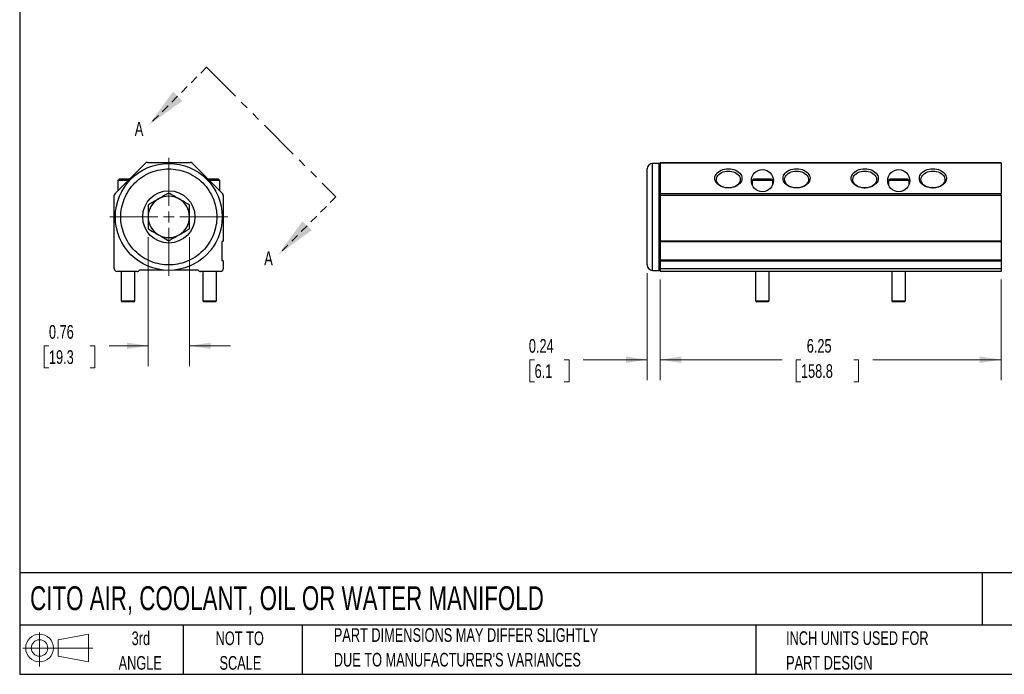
# Model space of a CAD drawing. Header units: inches. Extents: x 0.7 to 32.2, y 0.7 to 24.8.
# Tile 1 of 3: x 0.7 to 18.8, y 0.7 to 12.7. Entities that reach past the tile are written whole.
import ezdxf

# ---------------------------------------------------------------- set-up
doc = ezdxf.new("R2010")
doc.units = ezdxf.units.IN
doc.header["$LTSCALE"] = 3
doc.header["$MEASUREMENT"] = 0
doc.linetypes.add('HIDDEN', pattern=[0.075, 0.05, -0.025])
doc.linetypes.add('PHANTOM', pattern=[0.5, 0.25, -0.05, 0.05, -0.05, 0.05, -0.05])
doc.layers.add('TEXT', color=140, linetype='Continuous', lineweight=25)
doc.styles.add('SLDTEXTSTYLE0', font='TXT', dxfattribs={"width": 0.7})
doc.dimstyles.new('SLDDIMSTYLE0', dxfattribs={"dimtxt": 0.254883, "dimasz": 0.39, "dimexe": 0, "dimexo": 0.0625, "dimgap": 0.063721, "dimtad": 0, "dimtih": 1, "dimtoh": 1, "dimrnd": 1e-09, "dimzin": 12, "dimdsep": 46, "dimtxsty": 'SLDTEXTSTYLE0', "dimsah": 1, "dimcen": 0.09, "dimadec": 0, "dimazin": 3, "dimtfac": 1, "dimtofl": 0, "dimtmove": 0, "dimatfit": 3, "dimfxl": 0, "dimfrac": 2, "dimtolj": 1, "dimtzin": 12, "dimarcsym": 0})
doc.dimstyles.new('SLDDIMSTYLE1', dxfattribs={"dimtxt": 0.254883, "dimasz": 0.39, "dimexe": 0, "dimexo": 0.0625, "dimgap": 0.063721, "dimtad": 0, "dimtih": 1, "dimtoh": 1, "dimrnd": 1e-09, "dimdsep": 46, "dimtxsty": 'SLDTEXTSTYLE0', "dimsah": 1, "dimcen": 0.09, "dimadec": 0, "dimazin": 2, "dimtfac": 1, "dimtmove": 0, "dimatfit": 0, "dimfxl": 0, "dimfrac": 2, "dimtolj": 1, "dimtzin": 12, "dimarcsym": 0})

# ---------------------------------------------------------------- blocks, each defined once
blk = doc.blocks.new('Block11')
at = {"color": 7, "linetype": 'Continuous', "lineweight": 18}
for p, q in [((0.306, 0.627), (0.306, 0)), ((0.647, 0.492), (1.202, 0.594)), ((1.202, 0.594), (1.202, 0.086)), ((0.647, 0.189), (0.647, 0.492)), ((0, 0.34), (1.284, 0.34)), ((0.647, 0.189), (1.202, 0.086))]:
    blk.add_line(p, q, dxfattribs=at)
for radius in [0.254, 0.152]:
    blk.add_circle((0.306, 0.34), radius, dxfattribs=at)
blk = doc.blocks.new('Block12')
at = {"color": 7, "linetype": 'Continuous'}
blk.add_blockref('Block11', (0, 0), dxfattribs=at)
blk = doc.blocks.new('_D')
at = {"color": 7, "linetype": 'Continuous', "lineweight": 0}
for p, q in [((12.495, 7.985), (12.495, 6.142)), ((18.745, 7.985), (18.745, 6.142)), ((12.495, 6.517), (14.73, 6.517)), ((15.076, 6.517), (14.99, 6.517)), ((14.99, 6.517), (14.99, 6.112)), ((16.045, 6.517), (16.131, 6.517)), ((16.131, 6.517), (16.131, 6.112)), ((18.745, 6.517), (16.391, 6.517)), ((14.99, 6.112), (15.076, 6.112)), ((16.131, 6.112), (16.045, 6.112))]:
    blk.add_line(p, q, dxfattribs=at)
at = {"color": 7, "linetype": 'Continuous', "lineweight": 18}
for points in [[(12.495, 6.517), (12.885, 6.457), (12.885, 6.577)], [(18.745, 6.517), (18.355, 6.577), (18.355, 6.457)]]:
    blk.add_solid(points, dxfattribs=at)
at = {"color": 7, "linetype": 'Continuous', "lineweight": 18, "char_height": 0.25, "attachment_point": 1, "style": 'SLDTEXTSTYLE0'}
for s, insert in [('6.25', (15.182, 6.896)), ('158.8', (15.076, 6.434))]:
    blk.add_mtext(s, dxfattribs=dict(at, insert=insert))
blk = doc.blocks.new('_D_1')
at = {"color": 7, "linetype": 'Continuous', "lineweight": 0}
for p, q in [((12.255, 8.105), (12.255, 6.142)), ((12.495, 7.985), (12.495, 6.142)), ((10.192, 6.517), (10.106, 6.517)), ((10.106, 6.517), (10.106, 6.112)), ((10.737, 6.517), (10.823, 6.517)), ((10.823, 6.517), (10.823, 6.112)), ((12.255, 6.517), (11.083, 6.517)), ((12.495, 6.517), (13.245, 6.517)), ((10.106, 6.112), (10.192, 6.112)), ((10.823, 6.112), (10.737, 6.112))]:
    blk.add_line(p, q, dxfattribs=at)
at = {"color": 7, "linetype": 'Continuous', "lineweight": 18}
for points in [[(12.255, 6.517), (11.865, 6.577), (11.865, 6.457)], [(12.495, 6.517), (12.885, 6.457), (12.885, 6.577)]]:
    blk.add_solid(points, dxfattribs=at)
at = {"color": 7, "linetype": 'Continuous', "lineweight": 18, "char_height": 0.25, "attachment_point": 1, "style": 'SLDTEXTSTYLE0'}
for s, insert in [('0.24', (10.086, 6.896)), ('6.1', (10.192, 6.434))]:
    blk.add_mtext(s, dxfattribs=dict(at, insert=insert))
blk = doc.blocks.new('_D_9')
at = {"color": 7, "linetype": 'Continuous', "lineweight": 0}
for p, q in [((3.105, 8.766), (3.105, 6.397)), ((3.863, 8.766), (3.863, 6.397)), ((1.286, 6.772), (1.2, 6.772)), ((1.2, 6.772), (1.2, 6.367)), ((2.043, 6.772), (2.129, 6.772)), ((2.129, 6.772), (2.129, 6.367)), ((3.105, 6.772), (2.388, 6.772)), ((3.863, 6.772), (4.613, 6.772)), ((1.2, 6.367), (1.286, 6.367)), ((2.129, 6.367), (2.043, 6.367))]:
    blk.add_line(p, q, dxfattribs=at)
at = {"color": 7, "linetype": 'Continuous', "lineweight": 18}
for points in [[(3.105, 6.772), (2.715, 6.832), (2.715, 6.712)], [(3.863, 6.772), (4.253, 6.712), (4.253, 6.832)]]:
    blk.add_solid(points, dxfattribs=at)
at = {"color": 7, "linetype": 'Continuous', "lineweight": 18, "char_height": 0.25, "attachment_point": 1, "style": 'SLDTEXTSTYLE0'}
for s, insert in [('0.76', (1.286, 7.152)), ('19.3', (1.286, 6.69))]:
    blk.add_mtext(s, dxfattribs=dict(at, insert=insert))
blk = doc.blocks.new('SW_CENTERMARKSYMBOL_5')
at = {"color": 0, "linetype": 'Continuous', "lineweight": 18}
for p, q in [((0, 0.2), (0, 1.08)), ((-0.2, 0), (-1.08, 0)), ((0, 0), (-0.1, 0)), ((0, 0), (0, 0.1)), ((0, 0), (0, -0.1)), ((0, 0), (0.1, 0)), ((0.2, 0), (1.08, 0)), ((0, -0.2), (0, -1.08))]:
    blk.add_line(p, q, dxfattribs=at)
blk = doc.blocks.new('SW_PROJECTIONARROW_0')
at = {"color": 0, "linetype": 'HIDDEN', "lineweight": 18}
for p, q in [((4.177, 11.877), (3.116, 10.816)), ((6.55, 9.503), (5.49, 8.442))]:
    blk.add_line(p, q, dxfattribs=at)
at = {"color": 0, "linetype": 'PHANTOM', "lineweight": 35}
blk.add_line((4.177, 11.877), (6.55, 9.503), dxfattribs=at)
at = {"color": 0, "linetype": 'Continuous', "lineweight": 25}
for points in [[(3.116, 10.816), (3.731, 11.261), (3.562, 11.431)], [(5.49, 8.442), (6.105, 8.888), (5.935, 9.057)]]:
    blk.add_solid(points, dxfattribs=at)
at = {"color": 0, "linetype": 'Continuous', "lineweight": 25, "char_height": 0.255, "attachment_point": 1, "style": 'SLDTEXTSTYLE0'}
for insert in [(2.859, 10.875), (5.233, 8.502)]:
    blk.add_mtext('A', dxfattribs=dict(at, insert=insert))

msp = doc.modelspace()

# ---------------------------------------------------------------- linework, layer by layer
for p, q in [((2.499, 9.564), (3.055, 10.12)), ((3.091, 10.135), (3.878, 10.135)), ((3.913, 10.12), (4.469, 9.564)), ((12.475, 10.115), (12.355, 10.115)), ((12.355, 8.155), (12.355, 10.115)), ((12.475, 8.155), (12.475, 10.115)), ((12.495, 10.135), (18.745, 10.135)), ((12.495, 10.135), (12.495, 10.12)), ((18.745, 10.12), (12.495, 10.12)), ((12.495, 10.12), (12.495, 9.564)), ((18.745, 10.12), (18.745, 10.135)), ((18.745, 10.12), (18.745, 9.564)), ((2.575, 9.825), (2.547, 9.805)), ((2.547, 9.805), (2.547, 9.611)), ((2.74, 9.805), (2.547, 9.805)), ((2.76, 9.825), (2.575, 9.825)), ((4.234, 9.825), (4.208, 9.825)), ((4.422, 9.805), (4.228, 9.805)), ((4.393, 9.825), (4.234, 9.825)), ((4.422, 9.805), (4.393, 9.825)), ((4.422, 9.611), (4.422, 9.805)), ((14.211, 9.825), (14.183, 9.805)), ((14.183, 9.805), (14.183, 9.721)), ((14.558, 9.805), (14.183, 9.805)), ((14.529, 9.825), (14.211, 9.825)), ((14.558, 9.805), (14.529, 9.825)), ((14.558, 9.721), (14.558, 9.805)), ((16.711, 9.825), (16.683, 9.805)), ((16.683, 9.805), (16.683, 9.721)), ((17.058, 9.805), (16.683, 9.805)), ((17.029, 9.825), (16.711, 9.825)), ((17.058, 9.805), (17.029, 9.825)), ((17.058, 9.721), (17.058, 9.805)), ((16.238, 9.667), (16.252, 9.667)), ((17.488, 9.667), (17.502, 9.667)), ((2.484, 8.185), (2.484, 9.528)), ((4.484, 9.528), (4.484, 8.695)), ((12.495, 9.564), (18.745, 9.564)), ((12.495, 9.564), (12.495, 9.528)), ((18.745, 9.528), (12.495, 9.528)), ((12.495, 9.528), (12.495, 8.695)), ((18.745, 9.528), (18.745, 9.564)), ((18.745, 9.528), (18.745, 8.695)), ((4.456, 8.675), (4.456, 8.345)), ((4.474, 8.685), (4.466, 8.685)), ((12.495, 8.695), (18.745, 8.695)), ((12.495, 8.695), (12.495, 8.685)), ((12.495, 8.685), (18.745, 8.685)), ((12.495, 8.675), (12.495, 8.685)), ((18.745, 8.675), (12.495, 8.675)), ((12.495, 8.675), (12.495, 8.345)), ((18.745, 8.685), (18.745, 8.695)), ((18.745, 8.685), (18.745, 8.675)), ((18.745, 8.675), (18.745, 8.345)), ((4.466, 8.335), (4.474, 8.335)), ((4.484, 8.325), (4.484, 8.185)), ((12.495, 8.345), (18.745, 8.345)), ((12.495, 8.335), (12.495, 8.345)), ((18.745, 8.335), (12.495, 8.335)), ((12.495, 8.335), (12.495, 8.325)), ((18.745, 8.325), (12.495, 8.325)), ((12.495, 8.325), (12.495, 8.185)), ((18.745, 8.345), (18.745, 8.335)), ((18.745, 8.325), (18.745, 8.335)), ((18.745, 8.325), (18.745, 8.185)), ((2.904, 8.135), (2.534, 8.135)), ((2.609, 8.135), (2.609, 7.595)), ((2.859, 7.595), (2.859, 8.135)), ((3.384, 8.16), (2.948, 8.16)), ((4.021, 8.16), (3.585, 8.16)), ((4.434, 8.135), (4.064, 8.135)), ((4.109, 8.135), (4.109, 7.595)), ((4.359, 7.595), (4.359, 8.135)), ((12.355, 8.155), (12.475, 8.155)), ((18.745, 8.185), (12.495, 8.185)), ((12.495, 8.185), (12.495, 8.135)), ((18.745, 8.135), (12.495, 8.135)), ((14.245, 8.135), (14.245, 7.595)), ((14.495, 7.595), (14.495, 8.135)), ((16.745, 8.135), (16.745, 7.595)), ((16.995, 7.595), (16.995, 8.135)), ((18.745, 8.185), (18.745, 8.135)), ((2.609, 7.595), (2.629, 7.575)), ((2.609, 7.595), (2.734, 7.595)), ((2.734, 7.595), (2.859, 7.595)), ((2.839, 7.575), (2.859, 7.595)), ((4.109, 7.595), (4.129, 7.575)), ((4.109, 7.595), (4.234, 7.595)), ((4.234, 7.595), (4.359, 7.595)), ((4.339, 7.575), (4.359, 7.595)), ((14.245, 7.595), (14.265, 7.575)), ((14.245, 7.595), (14.495, 7.595)), ((14.475, 7.575), (14.495, 7.595)), ((16.745, 7.595), (16.765, 7.575)), ((16.745, 7.595), (16.995, 7.595)), ((16.975, 7.575), (16.995, 7.595)), ((2.734, 7.575), (2.629, 7.575)), ((2.839, 7.575), (2.734, 7.575)), ((4.234, 7.575), (4.129, 7.575)), ((4.339, 7.575), (4.234, 7.575)), ((14.475, 7.575), (14.265, 7.575)), ((16.975, 7.575), (16.765, 7.575))]:
    msp.add_line(p, q)
at = {"flags": 128}
for points in [[(13.745, 9.666), (13.71, 9.668), (13.675, 9.673), (13.642, 9.682), (13.611, 9.694), (13.582, 9.709), (13.557, 9.727), (13.536, 9.747), (13.519, 9.769), (13.507, 9.792), (13.499, 9.817), (13.497, 9.842), (13.499, 9.867), (13.507, 9.891), (13.519, 9.915), (13.536, 9.937), (13.557, 9.957), (13.582, 9.975), (13.611, 9.99), (13.642, 10.002), (13.675, 10.01), (13.71, 10.016), (13.745, 10.018), (13.781, 10.016), (13.815, 10.01), (13.848, 10.002), (13.88, 9.99), (13.908, 9.975), (13.933, 9.957), (13.954, 9.937), (13.971, 9.915), (13.984, 9.891), (13.991, 9.867), (13.994, 9.842), (13.991, 9.817), (13.984, 9.792), (13.971, 9.769), (13.954, 9.747), (13.933, 9.727), (13.908, 9.709), (13.88, 9.694), (13.848, 9.682), (13.815, 9.673), (13.781, 9.668), (13.745, 9.666)], [(13.745, 9.975), (13.779, 9.973), (13.811, 9.968), (13.842, 9.959), (13.871, 9.947), (13.897, 9.932), (13.919, 9.914), (13.937, 9.894), (13.951, 9.873), (13.96, 9.85), (13.964, 9.827), (13.962, 9.803), (13.956, 9.78), (13.945, 9.757), (13.929, 9.737), (13.908, 9.718), (13.884, 9.701), (13.857, 9.688), (13.827, 9.677), (13.795, 9.67), (13.762, 9.667), (13.728, 9.667), (13.695, 9.67), (13.664, 9.677), (13.634, 9.688), (13.606, 9.701), (13.582, 9.718), (13.562, 9.737), (13.546, 9.757), (13.535, 9.78), (13.528, 9.803), (13.527, 9.827), (13.531, 9.85), (13.54, 9.873), (13.553, 9.894), (13.571, 9.914), (13.594, 9.932), (13.62, 9.947), (13.648, 9.959), (13.679, 9.968), (13.712, 9.973), (13.745, 9.975)], [(14.995, 9.666), (14.96, 9.668), (14.925, 9.673), (14.892, 9.682), (14.861, 9.694), (14.832, 9.709), (14.807, 9.727), (14.786, 9.747), (14.769, 9.769), (14.757, 9.792), (14.749, 9.817), (14.747, 9.842), (14.749, 9.867), (14.757, 9.891), (14.769, 9.915), (14.786, 9.937), (14.807, 9.957), (14.832, 9.975), (14.861, 9.99), (14.892, 10.002), (14.925, 10.01), (14.96, 10.016), (14.995, 10.018), (15.031, 10.016), (15.065, 10.01), (15.098, 10.002), (15.13, 9.99), (15.158, 9.975), (15.183, 9.957), (15.204, 9.937), (15.221, 9.915), (15.234, 9.891), (15.241, 9.867), (15.244, 9.842), (15.241, 9.817), (15.234, 9.792), (15.221, 9.769), (15.204, 9.747), (15.183, 9.727), (15.158, 9.709), (15.13, 9.694), (15.098, 9.682), (15.065, 9.673), (15.031, 9.668), (14.995, 9.666)], [(14.995, 9.975), (15.029, 9.973), (15.061, 9.968), (15.092, 9.959), (15.121, 9.947), (15.147, 9.932), (15.169, 9.914), (15.187, 9.894), (15.201, 9.873), (15.21, 9.85), (15.214, 9.827), (15.212, 9.803), (15.206, 9.78), (15.195, 9.757), (15.179, 9.737), (15.158, 9.718), (15.134, 9.701), (15.107, 9.688), (15.077, 9.677), (15.045, 9.67), (15.012, 9.667), (14.978, 9.667), (14.945, 9.67), (14.914, 9.677), (14.884, 9.688), (14.856, 9.701), (14.832, 9.718), (14.812, 9.737), (14.796, 9.757), (14.785, 9.78), (14.778, 9.803), (14.777, 9.827), (14.781, 9.85), (14.79, 9.873), (14.803, 9.894), (14.821, 9.914), (14.844, 9.932), (14.87, 9.947), (14.898, 9.959), (14.929, 9.968), (14.962, 9.973), (14.995, 9.975)], [(16.245, 9.666), (16.21, 9.668), (16.175, 9.673), (16.142, 9.682), (16.111, 9.694), (16.082, 9.709), (16.057, 9.727), (16.036, 9.747), (16.019, 9.769), (16.007, 9.792), (15.999, 9.817), (15.997, 9.842), (15.999, 9.867), (16.007, 9.891), (16.019, 9.915), (16.036, 9.937), (16.057, 9.957), (16.082, 9.975), (16.111, 9.99), (16.142, 10.002), (16.175, 10.01), (16.21, 10.016), (16.245, 10.018), (16.281, 10.016), (16.315, 10.01), (16.348, 10.002), (16.38, 9.99), (16.408, 9.975), (16.433, 9.957), (16.454, 9.937), (16.471, 9.915), (16.484, 9.891), (16.491, 9.867), (16.494, 9.842), (16.491, 9.817), (16.484, 9.792), (16.471, 9.769), (16.454, 9.747), (16.433, 9.727), (16.408, 9.709), (16.38, 9.694), (16.348, 9.682), (16.315, 9.673), (16.281, 9.668), (16.245, 9.666)], [(16.245, 9.975), (16.279, 9.973), (16.311, 9.968), (16.342, 9.959), (16.371, 9.947), (16.397, 9.932), (16.419, 9.914), (16.437, 9.894), (16.451, 9.873), (16.46, 9.85), (16.464, 9.827), (16.462, 9.803), (16.456, 9.78), (16.445, 9.757), (16.429, 9.737), (16.408, 9.718), (16.384, 9.701), (16.357, 9.688), (16.327, 9.677), (16.295, 9.67), (16.262, 9.667), (16.228, 9.667), (16.195, 9.67), (16.164, 9.677), (16.134, 9.688), (16.106, 9.701), (16.082, 9.718), (16.062, 9.737), (16.046, 9.757), (16.035, 9.78), (16.028, 9.803), (16.027, 9.827), (16.031, 9.85), (16.04, 9.873), (16.053, 9.894), (16.071, 9.914), (16.094, 9.932), (16.12, 9.947), (16.148, 9.959), (16.179, 9.968), (16.212, 9.973), (16.245, 9.975)], [(17.495, 9.666), (17.46, 9.668), (17.425, 9.673), (17.392, 9.682), (17.361, 9.694), (17.332, 9.709), (17.307, 9.727), (17.286, 9.747), (17.269, 9.769), (17.257, 9.792), (17.249, 9.817), (17.247, 9.842), (17.249, 9.867), (17.257, 9.891), (17.269, 9.915), (17.286, 9.937), (17.307, 9.957), (17.332, 9.975), (17.361, 9.99), (17.392, 10.002), (17.425, 10.01), (17.46, 10.016), (17.495, 10.018), (17.531, 10.016), (17.565, 10.01), (17.598, 10.002), (17.63, 9.99), (17.658, 9.975), (17.683, 9.957), (17.704, 9.937), (17.721, 9.915), (17.734, 9.891), (17.741, 9.867), (17.744, 9.842), (17.741, 9.817), (17.734, 9.792), (17.721, 9.769), (17.704, 9.747), (17.683, 9.727), (17.658, 9.709), (17.63, 9.694), (17.598, 9.682), (17.565, 9.673), (17.531, 9.668), (17.495, 9.666)], [(17.495, 9.975), (17.529, 9.973), (17.561, 9.968), (17.592, 9.959), (17.621, 9.947), (17.647, 9.932), (17.669, 9.914), (17.687, 9.894), (17.701, 9.873), (17.71, 9.85), (17.714, 9.827), (17.712, 9.803), (17.706, 9.78), (17.695, 9.757), (17.679, 9.737), (17.658, 9.718), (17.634, 9.701), (17.607, 9.688), (17.577, 9.677), (17.545, 9.67), (17.512, 9.667), (17.478, 9.667), (17.445, 9.67), (17.414, 9.677), (17.384, 9.688), (17.356, 9.701), (17.332, 9.718), (17.312, 9.737), (17.296, 9.757), (17.285, 9.78), (17.278, 9.803), (17.277, 9.827), (17.281, 9.85), (17.29, 9.873), (17.303, 9.894), (17.321, 9.914), (17.344, 9.932), (17.37, 9.947), (17.398, 9.959), (17.429, 9.968), (17.462, 9.973), (17.495, 9.975)]]:
    msp.add_lwpolyline(points, dxfattribs=at)
for centre, radius in [((3.484, 9.135), 0.98), ((14.37, 9.799), 0.203), ((16.87, 9.799), 0.203), ((3.484, 9.135), 0.479)]:
    msp.add_circle(centre, radius)
for centre, radius, start, end in [((3.091, 10.085), 0.05, 90, 135), ((3.878, 10.085), 0.05, 45, 90), ((12.355, 10.015), 0.1, 90, 180), ((12.475, 10.095), 0.02, 0, 90), ((2.534, 9.528), 0.05, 135, 180), ((3.484, 9.135), 0.379, 120, 180), ((3.484, 9.135), 0.379, 60, 120), ((3.484, 9.135), 0.379, 0, 60), ((4.434, 9.528), 0.05, 0, 45), ((3.484, 9.135), 0.379, 180, 240), ((3.484, 9.135), 0.379, 300, 0), ((3.484, 9.135), 0.379, 240, 300), ((4.466, 8.675), 0.01, 90, 180), ((4.474, 8.695), 0.01, 270, 0), ((4.466, 8.345), 0.01, 180, 270), ((4.474, 8.325), 0.01, 0, 90), ((2.534, 8.185), 0.05, 180, 270), ((2.904, 8.185), 0.05, 270, 329.9944), ((4.064, 8.185), 0.05, 210.0056, 270), ((4.434, 8.185), 0.05, 270, 0), ((12.355, 8.255), 0.1, 180, 270), ((12.475, 8.175), 0.02, 270, 0)]:
    msp.add_arc(centre, radius, start, end)
for points, knots in [([(2.604, 9.135), (2.604, 9.081), (2.614, 8.971), (2.662, 8.807), (2.743, 8.649), (2.858, 8.508), (2.998, 8.394), (3.156, 8.312), (3.32, 8.265), (3.484, 8.25), (3.648, 8.265), (3.812, 8.312), (3.97, 8.394), (4.111, 8.508), (4.225, 8.649), (4.307, 8.807), (4.354, 8.971), (4.369, 9.135), (4.354, 9.299), (4.307, 9.463), (4.225, 9.621), (4.111, 9.762), (3.97, 9.876), (3.812, 9.958), (3.648, 10.005), (3.484, 10.02), (3.32, 10.005), (3.156, 9.958), (2.998, 9.876), (2.858, 9.762), (2.743, 9.621), (2.662, 9.463), (2.614, 9.299), (2.604, 9.189), (2.604, 9.135)], [0, 0, 0, 0, 0.029129, 0.060003, 0.09216, 0.125, 0.15784, 0.189997, 0.220871, 0.25, 0.279129, 0.310003, 0.34216, 0.375, 0.40784, 0.439997, 0.470871, 0.5, 0.529129, 0.560003, 0.59216, 0.625, 0.65784, 0.689997, 0.720871, 0.75, 0.779129, 0.810003, 0.84216, 0.875, 0.90784, 0.939997, 0.970871, 1, 1, 1, 1]), ([(12.255, 8.255), (12.255, 8.255), (12.255, 8.255), (12.255, 8.255), (12.255, 8.256), (12.255, 8.258), (12.255, 8.259), (12.255, 8.261), (12.255, 8.264), (12.255, 8.266), (12.255, 8.273), (12.255, 8.288), (12.255, 8.316), (12.255, 8.352), (12.255, 8.397), (12.255, 8.451), (12.255, 8.511), (12.255, 8.579), (12.255, 8.652), (12.255, 8.729), (12.255, 8.809), (12.255, 8.891), (12.255, 8.999), (12.255, 9.135), (12.255, 9.271), (12.255, 9.378), (12.255, 9.46), (12.255, 9.54), (12.255, 9.618), (12.255, 9.691), (12.255, 9.758), (12.255, 9.819), (12.255, 9.872), (12.255, 9.918), (12.255, 9.954), (12.255, 9.982), (12.255, 9.997), (12.255, 10.006), (12.255, 10.01), (12.255, 10.013), (12.255, 10.014), (12.255, 10.015), (12.255, 10.015)], [0, 0, 0, 0, 0.006486, 0.012963, 0.019433, 0.0259, 0.032365, 0.038833, 0.045305, 0.051784, 0.058273, 0.089144, 0.120023, 0.152182, 0.184348, 0.21719, 0.250041, 0.282884, 0.315734, 0.347892, 0.380058, 0.41093, 0.441809, 0.500001, 0.558193, 0.589065, 0.619944, 0.652102, 0.684268, 0.717111, 0.749961, 0.782804, 0.815655, 0.847813, 0.879979, 0.910851, 0.94173, 0.953397, 0.965042, 0.97668, 0.988328, 1, 1, 1, 1]), ([(3.484, 9.572), (3.453, 9.555), (3.422, 9.537), (3.359, 9.5), (3.327, 9.482), (3.262, 9.444), (3.23, 9.426), (3.167, 9.39), (3.136, 9.372), (3.105, 9.354)], [0, 0, 0, 0, 0.25, 0.25, 0.5, 0.5, 0.75, 0.75, 1, 1, 1, 1]), ([(3.863, 9.354), (3.832, 9.372), (3.801, 9.39), (3.738, 9.426), (3.706, 9.444), (3.641, 9.482), (3.609, 9.5), (3.546, 9.537), (3.515, 9.555), (3.484, 9.572)], [0, 0, 0, 0, 0.25, 0.25, 0.5, 0.5, 0.75, 0.75, 1, 1, 1, 1]), ([(3.105, 9.354), (3.105, 9.318), (3.105, 9.282), (3.105, 9.209), (3.105, 9.172), (3.105, 9.097), (3.105, 9.061), (3.105, 8.988), (3.105, 8.952), (3.105, 8.916)], [0, 0, 0, 0, 0.25, 0.25, 0.5, 0.5, 0.75, 0.75, 1, 1, 1, 1]), ([(3.863, 8.916), (3.863, 8.952), (3.863, 8.988), (3.863, 9.061), (3.863, 9.097), (3.863, 9.172), (3.863, 9.209), (3.863, 9.282), (3.863, 9.318), (3.863, 9.354)], [0, 0, 0, 0, 0.25, 0.25, 0.5, 0.5, 0.75, 0.75, 1, 1, 1, 1]), ([(3.105, 8.916), (3.136, 8.898), (3.167, 8.88), (3.23, 8.844), (3.262, 8.825), (3.327, 8.788), (3.359, 8.77), (3.422, 8.733), (3.453, 8.715), (3.484, 8.697)], [0, 0, 0, 0, 0.25, 0.25, 0.5, 0.5, 0.75, 0.75, 1, 1, 1, 1]), ([(3.484, 8.697), (3.515, 8.715), (3.546, 8.733), (3.609, 8.77), (3.641, 8.788), (3.706, 8.825), (3.738, 8.844), (3.801, 8.88), (3.832, 8.898), (3.863, 8.916)], [0, 0, 0, 0, 0.25, 0.25, 0.5, 0.5, 0.75, 0.75, 1, 1, 1, 1]), ([(12.495, 8.175), (12.495, 8.175), (12.495, 8.176), (12.495, 8.181), (12.495, 8.183)], [0, 0, 0, 0, 0.765424, 1, 1, 1, 1])]:
    msp.add_open_spline(points, degree=3, knots=knots)
at = {"layer": 'TEXT'}
for p, q in [((0.75, 24.75), (0.75, 0.75)), ((32.25, 2.613), (0.75, 2.613)), ((18.397, 2.613), (18.397, 1.65)), ((32.25, 1.65), (0.75, 1.65)), ((3.75, 1.65), (3.75, 0.75)), ((5.931, 1.65), (5.931, 0.75)), ((14.25, 1.65), (14.25, 0.75)), ((0.75, 0.75), (32.25, 0.75))]:
    msp.add_line(p, q, dxfattribs=at)

# ---------------------------------------------------------------- block references
at = {"color": 7, "linetype": 'Continuous', "lineweight": 25}
msp.add_blockref('SW_PROJECTIONARROW_0', (0, 0), dxfattribs=at)
at = {"color": 7, "linetype": 'Continuous', "lineweight": 0}
msp.add_blockref('SW_CENTERMARKSYMBOL_5', (3.484, 9.135), dxfattribs=at)
at = {"layer": 'TEXT'}
msp.add_blockref('Block12', (0.808, 0.892), dxfattribs=at)

# ---------------------------------------------------------------- texts
at = {"layer": 'TEXT', "style": 'SLDTEXTSTYLE0'}
for s, insert, char_height, attachment_point in [('CITO AIR, COOLANT, OIL OR WATER MANIFOLD', (0.941, 2.364), 0.4375, 1), ('3rd', (2.972, 1.535), 0.25, 2), ('NOT TO', (4.785, 1.535), 0.25, 2), ('PART DIMENSIONS MAY DIFFER SLIGHTLY', (6.51, 1.595), 0.25, 1), ('INCH UNITS USED FOR', (14.803, 1.539), 0.25, 1), ('ANGLE', (2.96, 1.084), 0.25, 2), ('SCALE', (4.797, 1.084), 0.25, 2), ("DUE TO MANUFACTURER'S VARIANCES", (6.51, 1.143), 0.25, 1), ('PART DESIGN', (14.803, 1.087), 0.25, 1)]:
    msp.add_mtext(s, dxfattribs=dict(at, insert=insert, char_height=char_height, attachment_point=attachment_point))

# ---------------------------------------------------------------- dimensions: what is measured, and where the dimension line sits
at = {"color": 7, "linetype": 'Continuous', "lineweight": 18}
dim = msp.add_linear_dim(base=(3.105, 6.772), p1=(3.863, 8.916), p2=(3.105, 8.916), angle=360, dimstyle='SLDDIMSTYLE1', dxfattribs=at)
dim.commit()
dim.dimension.update_dxf_attribs({"geometry": '_D_9', "text_midpoint": (1.664, 6.772), "dimtype": 160})
for base, p1, p2, dimstyle, picture, middle in [((12.255, 6.517), (12.495, 8.135), (12.255, 8.255), 'SLDDIMSTYLE1', '_D_1', (10.465, 6.517)), ((12.495, 6.517), (18.745, 8.135), (12.495, 8.135), 'SLDDIMSTYLE0', '_D', (15.561, 6.517))]:
    dim = msp.add_linear_dim(base=base, p1=p1, p2=p2, dimstyle=dimstyle, dxfattribs=at)
    dim.commit()
    dim.dimension.update_dxf_attribs({"geometry": picture, "text_midpoint": middle, "dimtype": 160})

doc.saveas('drawing.dxf')
